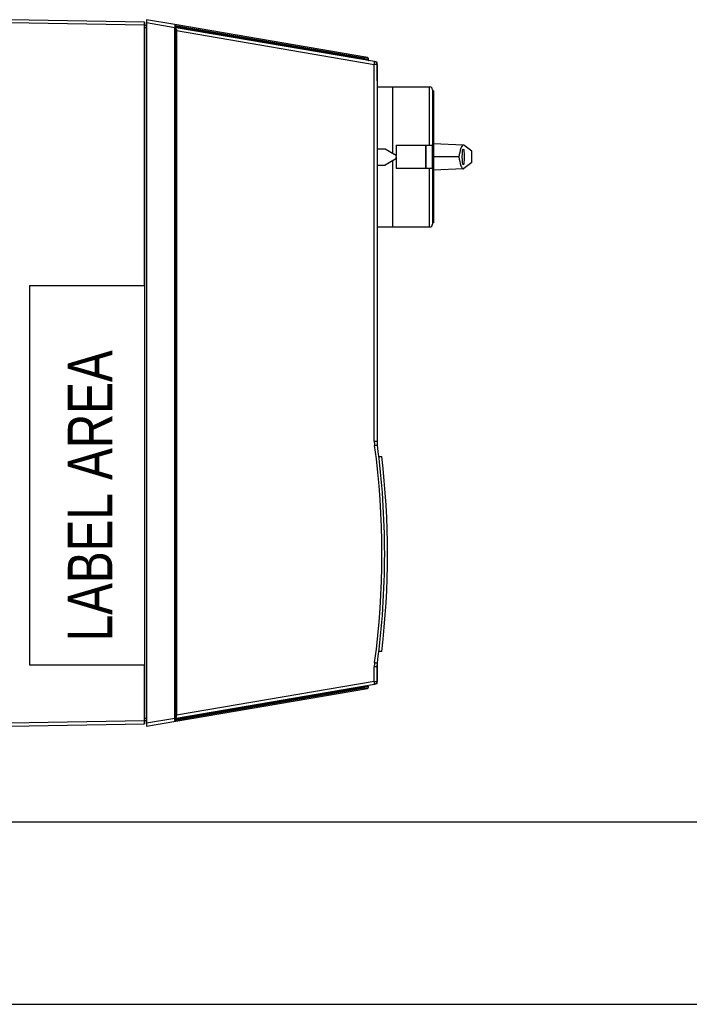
# Model space of a CAD drawing. Header units: inches. Extents: x 0 to 82.7, y 0 to 58.5.
# Tile 16 of 67: x 34.5 to 43.5, y 0 to 13.3. Entities that reach past the tile are written whole.
import ezdxf

# ---------------------------------------------------------------- set-up
doc = ezdxf.new("R2010")
doc.units = ezdxf.units.IN
doc.header["$LTSCALE"] = 4.547244
doc.header["$MEASUREMENT"] = 0
doc.layers.get('0').update_dxf_attribs({"linetype": 'CONTINUOUS'})
doc.styles.add('TEXTSTYLE_6', font='txt', dxfattribs={"width": 0.8})

msp = doc.modelspace()

# ---------------------------------------------------------------- linework, layer by layer
at = {"color": 7, "linetype": 'CONTINUOUS'}
for p, q in [((36.157, 13.246), (34.344, 13.278)), ((36.184, 13.278), (36.184, 3.75)), ((36.568, 13.212), (36.184, 13.278)), ((34.344, 13.239), (36.157, 13.207)), ((36.157, 13.246), (36.161, 13.245)), ((36.157, 13.227), (36.157, 13.246)), ((36.157, 13.222), (36.157, 13.227)), ((36.157, 13.207), (36.157, 13.222)), ((36.157, 9.695), (36.157, 13.207)), ((36.161, 13.207), (36.157, 13.207)), ((36.161, 13.245), (36.161, 3.783)), ((36.161, 13.204), (36.184, 13.204)), ((36.184, 13.17), (36.161, 13.17)), ((36.184, 13.238), (36.567, 13.173)), ((36.567, 3.855), (36.567, 13.173)), ((36.578, 13.173), (36.567, 13.173)), ((39.166, 12.768), (36.569, 13.212)), ((36.578, 13.201), (36.628, 13.191)), ((36.578, 3.828), (36.578, 13.2)), ((36.581, 13.181), (36.579, 13.181)), ((36.584, 13.18), (36.581, 13.181)), ((36.618, 13.175), (36.584, 13.18)), ((39.262, 12.713), (36.588, 13.17)), ((36.628, 13.173), (36.618, 13.175)), ((36.628, 13.191), (36.628, 13.173)), ((36.628, 13.191), (39.126, 12.764)), ((39.126, 12.747), (36.628, 13.173)), ((36.589, 13.13), (36.578, 13.13)), ((36.589, 13.13), (36.589, 3.898)), ((36.589, 13.13), (39.257, 12.674)), ((39.126, 12.747), (39.126, 12.764)), ((39.136, 12.763), (39.126, 12.764)), ((39.153, 12.76), (39.136, 12.763)), ((39.16, 12.759), (39.153, 12.76)), ((39.166, 12.758), (39.16, 12.759)), ((39.17, 12.758), (39.166, 12.758)), ((39.176, 12.757), (39.17, 12.758)), ((39.176, 12.757), (39.176, 12.737)), ((39.176, 12.737), (39.126, 12.747)), ((39.257, 7.596), (39.257, 12.674)), ((39.294, 12.674), (39.257, 12.674)), ((39.298, 12.706), (39.274, 12.708)), ((39.294, 12.674), (39.294, 7.596)), ((39.298, 12.452), (39.298, 12.706)), ((39.298, 12.452), (39.294, 12.452)), ((39.294, 12.372), (40.003, 12.372)), ((39.507, 11.478), (39.507, 12.372)), ((40.003, 11.585), (40.003, 12.372)), ((40.042, 12.333), (40.042, 10.522)), ((40.054, 12.317), (40.042, 12.317)), ((40.054, 12.317), (40.054, 10.538)), ((39.554, 11.585), (40.039, 11.585)), ((39.554, 11.585), (39.554, 11.445)), ((39.948, 11.585), (39.948, 11.27)), ((39.956, 11.27), (39.956, 11.585)), ((40.039, 11.585), (40.039, 11.27)), ((40.457, 11.587), (40.054, 11.605)), ((40.571, 11.504), (40.466, 11.584)), ((39.294, 11.538), (39.403, 11.538)), ((39.403, 11.538), (39.535, 11.462)), ((39.554, 11.428), (39.554, 11.27)), ((40.397, 11.428), (40.054, 11.428)), ((39.294, 11.317), (39.403, 11.317)), ((39.535, 11.393), (39.403, 11.317)), ((39.507, 10.483), (39.507, 11.378)), ((40.571, 11.351), (40.466, 11.271)), ((40.039, 11.27), (39.554, 11.27)), ((40.003, 10.483), (40.003, 11.27)), ((40.457, 11.268), (40.054, 11.25)), ((40.054, 10.538), (40.042, 10.538)), ((39.294, 10.483), (40.003, 10.483)), ((34.609, 9.695), (34.609, 4.577)), ((34.609, 9.695), (36.161, 9.695)), ((39.257, 7.596), (39.294, 7.596)), ((39.318, 7.388), (39.357, 7.388)), ((39.357, 4.758), (39.318, 4.758)), ((34.609, 4.577), (36.161, 4.577)), ((36.157, 3.821), (36.157, 4.577)), ((39.294, 4.551), (39.257, 4.551)), ((39.257, 4.354), (39.257, 4.551)), ((39.294, 4.551), (39.294, 4.354)), ((39.298, 4.576), (39.296, 4.577)), ((39.298, 4.322), (39.298, 4.576)), ((36.184, 3.75), (39.166, 4.26)), ((36.588, 3.859), (39.262, 4.316)), ((39.257, 4.354), (36.589, 3.898)), ((36.628, 3.855), (39.126, 4.282)), ((39.126, 4.264), (36.628, 3.837)), ((39.126, 4.282), (39.176, 4.291)), ((39.126, 4.264), (39.126, 4.282)), ((39.126, 4.264), (39.136, 4.265)), ((39.136, 4.265), (39.17, 4.271)), ((39.17, 4.271), (39.176, 4.272)), ((39.176, 4.291), (39.176, 4.291)), ((39.176, 4.291), (39.176, 4.272)), ((39.257, 4.354), (39.294, 4.354)), ((39.298, 4.322), (39.274, 4.32)), ((36.161, 3.859), (36.184, 3.859)), ((36.567, 3.855), (36.184, 3.79)), ((36.567, 3.855), (36.578, 3.855)), ((36.594, 3.85), (36.601, 3.851)), ((36.601, 3.851), (36.618, 3.853)), ((36.618, 3.853), (36.628, 3.855)), ((36.628, 3.855), (36.628, 3.837)), ((36.157, 3.821), (34.344, 3.79)), ((34.344, 3.75), (36.157, 3.782)), ((36.161, 3.821), (36.157, 3.821)), ((36.157, 3.816), (36.157, 3.821)), ((36.157, 3.802), (36.157, 3.816)), ((36.157, 3.782), (36.161, 3.783)), ((36.184, 3.824), (36.161, 3.824)), ((36.578, 3.847), (36.584, 3.848)), ((36.579, 3.828), (36.578, 3.828)), ((36.628, 3.837), (36.579, 3.828)), ((36.584, 3.848), (36.588, 3.849)), ((36.588, 3.849), (36.594, 3.85)), ((2.953, 2.461), (79.724, 2.461)), ((0, 0), (82.677, 0))]:
    msp.add_line(p, q, dxfattribs=at)
for centre, radius, start, end in [((36.157, 13.238), 0.00787, 59.9999, 89), ((34.452, 13.279), 2.117, 357.1352, 357.2748), ((36.566, 13.201), 0.0118, 0, 80.3026), ((36.59, 13.181), 0.0118, 180, 260.3026), ((36.598, 13.188), 0.0197, 223.9852, 251.0998), ((38.435, 13.222), 1.848, 182.2377, 182.6979), ((38.812, 13.239), 2.226, 182.6808, 182.8168), ((39.164, 12.757), 0.0118, 0, 80.3026), ((39.188, 12.737), 0.0118, 180, 260.3026), ((39.255, 12.674), 0.0394, 0, 80.3026), ((40.003, 12.333), 0.0394, 0, 90), ((39.515, 11.428), 0.0394, 300, 60), ((40.003, 10.522), 0.0394, 270, 360), ((39.691, 7.596), 0.434, 180.0042, 187.6596), ((39.688, 7.596), 0.394, 180, 187.6641), ((28.375, 6.073), 10.985, 352.3363, 7.6637), ((28.373, 6.073), 11.024, 352.3359, 7.6641), ((28.412, 6.073), 11.024, 353.1491, 6.8509), ((39.691, 4.55), 0.434, 172.3404, 179.9958), ((39.688, 4.551), 0.394, 172.3359, 180), ((39.164, 4.272), 0.0118, 279.6974, 360), ((39.255, 4.354), 0.0394, 279.6974, 360), ((34.587, 3.756), 1.983, 2.4374, 2.8735), ((36.59, 3.847), 0.0118, 99.6974, 180), ((36.598, 3.84), 0.0197, 108.8932, 135.9899), ((38.261, 3.814), 1.675, 177.2815, 177.9353), ((38.812, 3.789), 2.226, 177.1832, 177.3195), ((36.157, 3.79), 0.00787, 271, 300.0001), ((35.045, 3.776), 1.524, 2.2578, 2.4313), ((35.526, 3.794), 1.043, 1.8312, 2.2783), ((36.566, 3.828), 0.0118, 279.6974, 360)]:
    msp.add_arc(centre, radius, start, end, dxfattribs=at)
msp.add_ellipse((40.457, 11.428), major_axis=(0, 0.106), ratio=0.122785, dxfattribs=at)
msp.add_ellipse((40.457, 11.428), major_axis=(0, 0.931), ratio=0.122786, start_param=-1.65352, end_param=-1.488072, dxfattribs=at)
for points, knots in [([(36.568, 13.212), (36.569, 13.212), (36.567, 13.207), (36.569, 13.202), (36.567, 13.19), (36.567, 13.183), (36.567, 13.178)], [0, 0, 0, 0, 0.074794, 0.286938, 0.608871, 1, 1, 1, 1]), ([(36.588, 13.15), (36.588, 13.152), (36.588, 13.159), (36.587, 13.165), (36.588, 13.169)], [0, 0, 0, 0, 0.373647, 1, 1, 1, 1]), ([(36.623, 13.203), (36.624, 13.203), (36.628, 13.2), (36.629, 13.195), (36.628, 13.191)], [0, 0, 0, 0, 0.191039, 1, 1, 1, 1]), ([(36.628, 13.173), (36.628, 13.172), (36.628, 13.168), (36.63, 13.162), (36.633, 13.162)], [0, 0, 0, 0, 0.322078, 1, 1, 1, 1]), ([(39.126, 12.764), (39.126, 12.766), (39.126, 12.77), (39.124, 12.776), (39.121, 12.776)], [0, 0, 0, 0, 0.322078, 1, 1, 1, 1]), ([(39.257, 12.674), (39.258, 12.679), (39.26, 12.688), (39.262, 12.7), (39.261, 12.707), (39.263, 12.712), (39.262, 12.713)], [0, 0, 0, 0, 0.381625, 0.704578, 0.920797, 1, 1, 1, 1]), ([(40.457, 11.587), (40.451, 11.587), (40.436, 11.574), (40.415, 11.52), (40.404, 11.468), (40.397, 11.428)], [0, 0, 0, 0, 0.106499, 0.301179, 1, 1, 1, 1]), ([(40.397, 11.428), (40.404, 11.387), (40.415, 11.335), (40.436, 11.281), (40.451, 11.268), (40.457, 11.268)], [0, 0, 0, 0, 0.698821, 0.893501, 1, 1, 1, 1]), ([(39.261, 7.538), (39.266, 7.539), (39.275, 7.54), (39.285, 7.541), (39.291, 7.542), (39.295, 7.543), (39.296, 7.543), (39.298, 7.543), (39.298, 7.543)], [0, 0, 0, 0, 0.386567, 0.710455, 0.833527, 0.924573, 0.980719, 1, 1, 1, 1]), ([(39.261, 4.608), (39.266, 4.608), (39.275, 4.606), (39.285, 4.605), (39.291, 4.604), (39.295, 4.604), (39.296, 4.603), (39.298, 4.603), (39.298, 4.603)], [0, 0, 0, 0, 0.386567, 0.710455, 0.833527, 0.924573, 0.980719, 1, 1, 1, 1]), ([(39.121, 4.252), (39.122, 4.252), (39.126, 4.255), (39.126, 4.26), (39.126, 4.264)], [0, 0, 0, 0, 0.191039, 1, 1, 1, 1]), ([(39.126, 4.282), (39.126, 4.283), (39.126, 4.287), (39.128, 4.293), (39.131, 4.293)], [0, 0, 0, 0, 0.322078, 1, 1, 1, 1]), ([(39.262, 4.316), (39.263, 4.316), (39.261, 4.322), (39.262, 4.328), (39.26, 4.341), (39.258, 4.35), (39.257, 4.354)], [0, 0, 0, 0, 0.079203, 0.295422, 0.618375, 1, 1, 1, 1]), ([(36.588, 3.859), (36.587, 3.859), (36.588, 3.861), (36.587, 3.863), (36.588, 3.868), (36.588, 3.872), (36.588, 3.874)], [0, 0, 0, 0, 0.065903, 0.262415, 0.579937, 1, 1, 1, 1]), ([(36.157, 3.782), (36.157, 3.782), (36.156, 3.785), (36.157, 3.788), (36.157, 3.794), (36.157, 3.799), (36.157, 3.802)], [0, 0, 0, 0, 0.068298, 0.26817, 0.585917, 1, 1, 1, 1]), ([(36.568, 3.827), (36.568, 3.826), (36.568, 3.822), (36.568, 3.819), (36.568, 3.816)], [0, 0, 0, 0, 0.370755, 1, 1, 1, 1]), ([(36.628, 3.837), (36.628, 3.836), (36.629, 3.832), (36.626, 3.826), (36.623, 3.825)], [0, 0, 0, 0, 0.322078, 1, 1, 1, 1])]:
    msp.add_open_spline(points, degree=3, knots=knots, dxfattribs=at)
for points in [[(40.466, 11.584), (40.463, 11.586), (40.46, 11.587), (40.457, 11.587)], [(40.457, 11.268), (40.46, 11.268), (40.463, 11.269), (40.466, 11.271)]]:
    msp.add_open_spline(points, degree=3, dxfattribs=at)

# ---------------------------------------------------------------- texts
at = {"color": 7, "linetype": 'CONTINUOUS', "insert": (35.125, 4.895), "char_height": 0.6, "width": 4.58, "attachment_point": 1, "rotation": 90, "line_spacing_factor": 0.9, "style": 'TEXTSTYLE_6'}
msp.add_mtext('LABEL AREA', dxfattribs=at)

doc.saveas('drawing.dxf')
